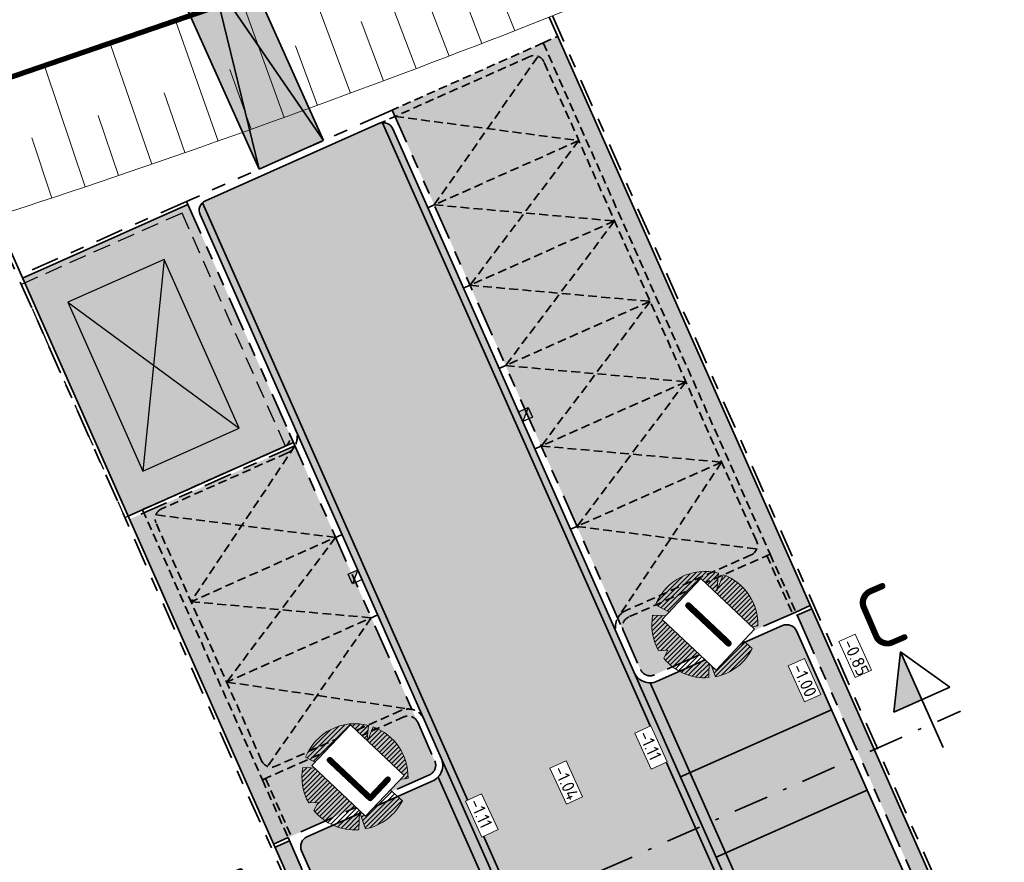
# Model space of a CAD drawing. Header units: metres. Extents: x 104013 to 108981, y 427946 to 428479.
# Tile 22 of 256: x 104509 to 104537, y 428307 to 428331. Entities that reach past the tile are written whole.
import ezdxf

# ---------------------------------------------------------------- set-up
doc = ezdxf.new("R2010")
doc.units = ezdxf.units.M
for name, pattern in [('DASHDOT', [1, 0.5, -0.25, 0, -0.25]), ('DASHED', [0.75, 0.5, -0.25]), ('DASHED2', [0.375, 0.25, -0.125]), ('VH-OPSLUITBAND', [10, 4, -2, 2, -2]), ('VH-TROTTOIRBAND', [15, 5, -2, 2, -2, 2, -2])]:
    doc.linetypes.add(name, pattern=pattern)
for name, color, linetype, lineweight in [('N-WE-FC-DAMWAND_HOUT-GD', 40, 'Continuous', 15), ('N-WE-GR-BEPLANTING_CULTUUR-V (Vaste planten gereserveerde parkeerplaatsen)', 132, 'Continuous', 18), ('N-WE-GR-BOOM-S (Halesia carolina)', 140, 'Continuous', 0), ("N-WE-GR-BOOM-S (Prunus serrulata 'Amanogawa')", 107, 'Continuous', 0), ('N-WE-GR-SOORTAANDUIDING-T25 (BOMEN)', 7, 'Continuous', 0), ('N-WE-GW-HOOGTE_AFWERKHOOGTE-T25', 7, 'Continuous', 0), ('N-WE-GW-TALUDARCERING_KORT-G', 252, 'Continuous', 18), ('N-WE-GW-TALUDARCERING_LANG-G', 252, 'Continuous', 18), ('N-WE-GW-WATERGANG-G', 90, 'Continuous', 18), ('N-WE-KL-ET_KAST-S', 10, 'Continuous', 25), ('N-WE-KW-KUNSTWERK_BRUG-G', 170, 'Continuous', 35), ('N-WE-RI-HWA_KOLK_TROTTOIRKOLK-S', 150, 'Continuous', 25), ('N-WE-VH-GOOT-G', 170, 'Continuous', 35), ('N-WE-VH-KANTOPSLUITING_OPSLUITBAND-G', 150, 'VH-OPSLUITBAND', 35), ('N-WE-VH-KANTOPSLUITING_TROTTOIRBAND-G', 210, 'VH-TROTTOIRBAND', 35), ('N-WE-VH-VERHARDING-G', 7, 'Continuous', 35), ('N-WE-VH-VERHARDING-G (TOEKOMSTIG)', 30, 'DASHED2', 35), ('X-XX-AL-VERWIJZING_DOORSNEDE-S', 7, 'Continuous', 35)]:
    doc.layers.add(name, color=color, linetype=linetype, lineweight=lineweight)
doc.layers.add('N-WE-KL-ET_KAST-V', color=7, linetype='Continuous', lineweight=18, true_color=0xffb3b3)
doc.layers.add('N2-WE-AM-AS_KUNSTWERK_BRUG-V', color=7, linetype='Continuous', lineweight=18, true_color=0xb5aef9)
for name, color, linetype, true_color in [('N-WE-VH-VERHARDING-AP_GROEN1', 7, 'Continuous', 0xdbffb8), ('N-WE-VH-VERHARDING-AP_PARKEERPLAATS', 7, 'Continuous', 0x889692), ('N-WE-VH-VERHARDING-AP_RIJBAAN-ELEMENT', 7, 'Continuous', 0x7f4f3f), ('N-WE-VH-VERHARDING-AP_VOETPAD (TEGELS)', 7, 'Continuous', 0xdbdbdb)]:
    doc.layers.add(name, color=color, linetype=linetype, true_color=true_color)
doc.styles.add('NLCS-ISO-M200-T25', font='NLCS-ISO.ttf', dxfattribs={"height": 0.5})
doc.styles.add('NLCS-ISO-M200-T35', font='NLCS-ISO.ttf', dxfattribs={"height": 0.7000000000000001})
doc.styles.add('NLCS-ISO-M500-T25', font='NLCS-ISO.ttf', dxfattribs={"height": 1.25})

# ---------------------------------------------------------------- blocks, each defined once
blk = doc.blocks.new('SGR-BOOM_08')
h = blk.add_hatch()
h.set_pattern_fill('ANSI31', color=256, scale=0.1)
h.set_pattern_definition([(45, (0, 0), (-0.2245064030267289, 0.2245064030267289), [])])
h.paths.add_polyline_path([(1.729677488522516, 4.72825667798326), (1.139276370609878, 3.206509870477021), (1.287418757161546, 4.867314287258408, 0.3794379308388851), (-4.677869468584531, 1.861647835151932), (-2.630086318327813, 0.7854955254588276), (-4.954333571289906, 0.8959767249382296, 0.1748934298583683), (-4.384991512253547, -2.473872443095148), (-3.501537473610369, -2.418451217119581), (-3.897906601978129, -3.186615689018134, 0.2439594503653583), (0.3605688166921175, -5.021771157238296), (0.4192016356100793, -3.330164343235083), (0.9916979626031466, -4.936064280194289, 0.2301548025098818), (4.494088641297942, -2.269661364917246), (2.562831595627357, -0.5501398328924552), (5.033028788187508, -0.1296790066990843, 0.3219437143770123)])
h.paths.add_polyline_path([(0.15, 0, -1), (-0.15, 0, -1)], flags=16)
at = {"ltscale": 20, "flags": 128}
for points in [[(1.287419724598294, 4.867325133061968), (1.139276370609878, 3.206509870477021), (1.729681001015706, 4.728265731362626)], [(-4.954350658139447, 0.8959775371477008), (-2.630086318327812, 0.7854955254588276), (-4.677881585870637, 1.861654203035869)], [(5.033035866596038, -0.1296778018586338), (2.562831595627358, -0.5501398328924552), (4.494110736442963, -2.269681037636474)], [(-3.897908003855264, -3.186618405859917), (-3.501537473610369, -2.418451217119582), (-4.385006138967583, -2.473873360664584)], [(0.991715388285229, -4.936113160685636), (0.4192016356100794, -3.330164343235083), (0.3605683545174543, -5.021784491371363)]]:
    blk.add_lwpolyline(points, dxfattribs=at)
blk.add_lwpolyline([(5.033028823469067, -0.129677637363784, 0.3219436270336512), (1.729677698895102, 4.72825660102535, 0.3219436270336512)], format="xyb", dxfattribs=at)
blk.add_circle((0, 0), 0.15)
at = {"ltscale": 20}
for start, end in [(75.18440999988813, 158.298953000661), (169.7490490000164, 209.4302330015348), (281.3600670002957, 333.2046490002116), (219.2666920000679, 274.1068389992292)]:
    blk.add_arc((0, 0), 5.034699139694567, start, end, dxfattribs=at)
blk = doc.blocks.new('*U763')
at = {"linetype": 'DASHDOT', "ltscale": 0.1}
h = blk.add_hatch(color=256, dxfattribs=at)
h.paths.add_polyline_path([(6.939779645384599, 4.058178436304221), (6.867461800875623, 3.417478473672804), (6.923836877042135, 3.400272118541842), (7.181196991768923, 3.51456511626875)])
h.paths.add_polyline_path([(6.867461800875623, 3.417478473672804), (6.862442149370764, 3.373006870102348), (6.923836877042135, 3.400272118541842)])
h = blk.add_hatch(color=256, dxfattribs=at)
h.paths.add_polyline_path([(-0.3621260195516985, 0.8154199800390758), (-0.4344438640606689, 0.1747200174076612), (-0.3780687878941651, 0.1575136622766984), (-0.1207086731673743, 0.2718066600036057)])
h.paths.add_polyline_path([(-0.4344438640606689, 0.1747200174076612), (-0.4394635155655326, 0.1302484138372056), (-0.3780687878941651, 0.1575136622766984)])
at = {"linetype": 'DASHDOT', "ltscale": 0.8}
blk.add_line((-0.318754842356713, -0.1415582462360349), (7.620660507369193, 3.384316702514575), dxfattribs=at)
for points in [[(7.422614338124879, 2.970951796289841), (6.939779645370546, 4.058178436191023), (6.862442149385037, 3.373006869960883)], [(7.422614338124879, 2.970951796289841), (6.939779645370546, 4.058178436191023), (7.499951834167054, 3.656123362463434)], [(6.862442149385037, 3.373006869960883), (7.499951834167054, 3.656123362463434)], [(0.1207086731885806, -0.2718066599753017), (-0.3621260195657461, 0.8154199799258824), (-0.4394635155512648, 0.1302484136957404)], [(0.1207086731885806, -0.2718066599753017), (-0.3621260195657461, 0.8154199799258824), (0.1980461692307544, 0.4133649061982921)], [(-0.4394635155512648, 0.1302484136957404), (0.1980461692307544, 0.4133649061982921)]]:
    blk.add_lwpolyline(points)
at = {"linetype": 'DASHDOT', "ltscale": 0.1, "style": 'NLCS-ISO-M200-T35'}
for p in [(6.632198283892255, 4.036384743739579), (-0.6697073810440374, 0.793626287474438)]:
    blk.add_text('C', height=0.6999999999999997, rotation=23.27199942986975, dxfattribs=at).set_placement(p)
blk = doc.blocks.new('Trottoirkolk')
h = blk.add_hatch(color=256)
h.paths.add_polyline_path([(-0.02059036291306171, 0.1806648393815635), (0.003681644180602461, 0.1887333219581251), (0.2107676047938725, 0.02402117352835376), (0.02402117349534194, -0.2107676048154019)])
h.paths.add_polyline_path([(-0.02402117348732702, 0.2107676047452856), (0.003681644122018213, 0.1887333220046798), (-0.02059036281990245, 0.1806648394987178)])
blk.add_lwpolyline([(0.02402117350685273, -0.2107676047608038), (-0.2107676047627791, -0.02402117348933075), (-0.02402117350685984, 0.2107676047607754), (0.2107676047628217, 0.02402117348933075)], close=True)
blk.add_lwpolyline([(0.02402117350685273, -0.2107676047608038), (-0.02402117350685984, 0.2107676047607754)])
blk = doc.blocks.new('trafo')
at = {"layer": 'N-WE-KL-ET_KAST-V'}
h = blk.add_hatch(color=256, dxfattribs=at)
h.dxf.hatch_style = 1
h.paths.add_polyline_path([(104243.5844718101, 428419.3030522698), (104246.5844718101, 428419.3030522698), (104246.5844718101, 428424.5530522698), (104243.5844718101, 428424.5530522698)])
at = {"layer": 'N-WE-KL-ET_KAST-S', "linetype": 'DASHED'}
blk.add_lwpolyline([(104242.5844718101, 428418.3030522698), (104247.5844718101, 428418.3030522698), (104247.5844718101, 428425.5530522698), (104242.5844718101, 428425.5530522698)], close=True, dxfattribs=at)
at = {"layer": 'N-WE-KL-ET_KAST-S', "flags": 128}
blk.add_lwpolyline([(104243.5844718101, 428419.3030522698), (104246.5844718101, 428419.3030522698), (104246.5844718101, 428424.5530522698), (104243.5844718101, 428424.5530522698)], close=True, dxfattribs=at)
for points in [[(104246.5844718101, 428424.5530522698), (104243.5844718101, 428419.3030522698)], [(104243.5844718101, 428424.5530522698), (104246.5844718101, 428419.3030522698)]]:
    blk.add_lwpolyline(points, dxfattribs=at)

msp = doc.modelspace()

# ---------------------------------------------------------------- hatches: boundary and pattern name
at = {"layer": 'N-WE-GR-BEPLANTING_CULTUUR-V (Vaste planten gereserveerde parkeerplaatsen)'}
h = msp.add_hatch(color=256, dxfattribs=at)
h.dxf.hatch_style = 1
h.paths.add_polyline_path([(104528.9178427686, 428318.3978711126), (104529.8919396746, 428316.2044411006), (104530.6225123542, 428314.5593685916), (104531.0337804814, 428314.7420117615), (104523.849815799, 428330.9185581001), (104523.4385476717, 428330.7359149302)])
h = msp.add_hatch(color=256, dxfattribs=at)
h.dxf.hatch_style = 1
h.paths.add_polyline_path([(104523.7825782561, 428329.9612414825), (104523.4385476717, 428330.7359149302), (104519.1430805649, 428328.8283084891), (104519.2242553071, 428328.6455226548), (104519.3156482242, 428328.6861100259), (104520.5332693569, 428325.9443225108), (104524.7771959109, 428327.7216037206)])
h = msp.add_hatch(color=256, dxfattribs=at)
h.dxf.hatch_style = 1
h.paths.add_polyline_path([(104519.2242553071, 428328.6455226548), (104524.5006135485, 428316.764443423), (104524.5920064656, 428316.8050307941), (104519.3156482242, 428328.6861100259)])
h = msp.add_hatch(color=256, dxfattribs=at)
h.dxf.hatch_style = 1
h.paths.add_polyline_path([(104520.4418764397, 428325.9037351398), (104521.4565607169, 428323.6189122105), (104525.7520278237, 428325.5265186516), (104524.7373435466, 428327.8113415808)])
h = msp.add_hatch(color=256, dxfattribs=at)
h.dxf.hatch_style = 1
h.paths.add_polyline_path([(104521.4565607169, 428323.6189122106), (104522.4712449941, 428321.3340892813), (104526.7667121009, 428323.2416957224), (104525.7520278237, 428325.5265186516)])
h = msp.add_hatch(color=256, dxfattribs=at)
h.dxf.hatch_style = 1
h.paths.add_polyline_path([(104522.4712449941, 428321.3340892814), (104523.4859292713, 428319.0492663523), (104527.7813963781, 428320.9568727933), (104526.7667121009, 428323.2416957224)])
h = msp.add_hatch(color=256, dxfattribs=at)
h.dxf.hatch_style = 1
h.paths.add_polyline_path([(104528.7960806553, 428318.6720498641), (104527.7813963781, 428320.9568727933), (104523.5773221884, 428319.0898537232), (104524.5920064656, 428316.8050307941)])
h = msp.add_hatch(color=256, dxfattribs=at)
h.dxf.hatch_style = 1
h.paths.add_polyline_path([(104516.2871811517, 428319.2442676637), (104516.1043953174, 428319.1630929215), (104512.5400715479, 428317.5801854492), (104512.083106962, 428317.3772485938), (104513.239847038, 428314.7725504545), (104517.4439212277, 428316.6395695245)])
h.paths.add_polyline_path([(104517.4439212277, 428316.6395695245), (104513.239847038, 428314.7725504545), (104514.2693373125, 428312.4543880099), (104518.4586055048, 428314.3547465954)])
edge = h.paths.add_edge_path()
edge.add_line((104518.4586055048, 428314.3547465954), (104514.2693373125, 428312.4543880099))
edge.add_line((104514.2693373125, 428312.4543880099), (104515.4518587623, 428309.7916364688))
edge.add_line((104515.4518587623, 428309.7916364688), (104515.7262931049, 428309.9135120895))
edge.add_line((104515.7262931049, 428309.9135120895), (104519.4731471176, 428311.5774807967))
edge.add_arc((104519.5949092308, 428311.3033020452), 0.2999999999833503, 89.99999998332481, 113.94588993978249, ccw=False)
edge.add_line((104519.5949092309, 428311.6033020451), (104518.4586055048, 428314.3547465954))
h.paths.add_polyline_path([(104516.3785740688, 428319.2848550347), (104516.2871811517, 428319.2442676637), (104517.4439212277, 428316.6395695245), (104517.5353141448, 428316.6801568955)])
edge = h.paths.add_edge_path()
edge.add_line((104519.8690879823, 428311.4250641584), (104518.5499984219, 428314.3953339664))
edge.add_line((104518.5499984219, 428314.3953339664), (104518.4586055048, 428314.3547465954))
edge.add_line((104518.4586055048, 428314.3547465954), (104519.5949092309, 428311.6033020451))
edge.add_arc((104519.594909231, 428311.3033020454), 0.2999999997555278, 23.94588991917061, 90.00000001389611, ccw=False)
h.paths.add_polyline_path([(104518.5499984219, 428314.3953339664), (104517.5353141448, 428316.6801568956), (104517.4439212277, 428316.6395695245), (104518.4586055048, 428314.3547465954)])
h = msp.add_hatch(color=256, dxfattribs=at)
h.dxf.hatch_style = 1
edge = h.paths.add_edge_path()
edge.add_line((104529.8919396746, 428316.2044411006), (104529.6457436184, 428316.7588149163))
edge.add_line((104529.6457436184, 428316.7588149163), (104528.7960806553, 428318.6720498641))
edge.add_line((104528.7960806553, 428318.6720498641), (104524.5920064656, 428316.8050307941))
edge.add_line((104524.5920064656, 428316.8050307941), (104525.7711451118, 428314.3470021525))
edge.add_arc((104525.9924134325, 428314.1444180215), 0.2999999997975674, 113.9458899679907, 137.5240684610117, ccw=False)
edge.add_line((104525.8706513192, 428314.4185967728), (104529.8919396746, 428316.2044411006))
h = msp.add_hatch(color=256, dxfattribs=at)
h.dxf.hatch_style = 1
h.paths.add_polyline_path([(104515.7711633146, 428307.9639207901), (104516.1824314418, 428308.1465639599), (104515.4518587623, 428309.7916364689), (104512.083106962, 428317.3772485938), (104511.6718388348, 428317.1946054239)])
h = msp.add_hatch(color=256, dxfattribs=at)
h.dxf.hatch_style = 1
edge = h.paths.add_edge_path()
edge.add_line((104524.5006135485, 428316.764443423), (104525.7182346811, 428314.022655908))
edge.add_arc((104525.9924134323, 428314.1444180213), 0.2999999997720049, 137.5240684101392, 203.9458899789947, ccw=False)
edge.add_line((104525.7711451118, 428314.3470021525), (104524.5920064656, 428316.8050307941))
edge.add_line((104524.5920064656, 428316.8050307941), (104524.5006135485, 428316.764443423))
h = msp.add_hatch(color=256, dxfattribs=at)
h.dxf.hatch_style = 1
h.paths.add_polyline_path([(104530.531119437, 428314.5187812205), (104530.6225123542, 428314.5593685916), (104529.8919396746, 428316.2044411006), (104529.8005467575, 428316.1638537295)])
h = msp.add_hatch(color=256, dxfattribs=at)
h.dxf.hatch_style = 1
h.paths.add_polyline_path([(104515.5432516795, 428309.8322238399), (104515.4518587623, 428309.7916364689), (104516.1824314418, 428308.1465639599), (104516.273824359, 428308.187151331)])
at = {"layer": 'N-WE-VH-VERHARDING-AP_GROEN1'}
h = msp.add_hatch(color=256, dxfattribs=at)
h.dxf.hatch_style = 1
h.paths.add_polyline_path([(104530.531119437, 428314.5187812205), (104529.8005467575, 428316.1638537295), (104525.8706513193, 428314.4185967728, 0.4142135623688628), (104525.718234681, 428314.022655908), (104526.2052831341, 428312.9259409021, 0.4142135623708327), (104526.6012239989, 428312.7735242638)])
h.paths.add_polyline_path([(104515.5432516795, 428309.8322238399), (104516.273824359, 428308.187151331), (104520.2037197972, 428309.9324082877, 0.4142135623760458), (104520.3561364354, 428310.3283491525), (104519.8690879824, 428311.4250641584, 0.414213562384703), (104519.4731471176, 428311.5774807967)])
at = {"layer": 'N-WE-VH-VERHARDING-AP_PARKEERPLAATS'}
h = msp.add_hatch(color=256, dxfattribs=at)
h.dxf.hatch_style = 1
edge = h.paths.add_edge_path()
edge.add_arc((104526.479461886, 428313.0477030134), 0.4999999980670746, 270.36771142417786, 293.94589000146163, ccw=False)
edge.add_line((104526.4826707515, 428312.5477133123), (104527.6157656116, 428309.9962584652))
edge.add_line((104527.6157656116, 428309.9962584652), (104531.6370539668, 428311.7821027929))
edge.add_line((104531.6370539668, 428311.7821027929), (104530.6426633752, 428314.0212292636))
edge.add_arc((104530.3684846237, 428313.8994671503), 0.300000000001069, 23.94588994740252, 113.9458899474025)
edge.add_line((104530.2467225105, 428314.1736459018), (104526.682398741, 428312.5907384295))
h = msp.add_hatch(color=256, dxfattribs=at)
h.dxf.hatch_style = 1
edge = h.paths.add_edge_path()
edge.add_arc((104526.4794618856, 428313.0477030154), 0.5000000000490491, 203.9458899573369, 270.36771146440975, ccw=False)
edge.add_line((104526.0224972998, 428312.8447661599), (104527.3415868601, 428309.8744963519))
edge.add_line((104527.3415868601, 428309.8744963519), (104527.6157656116, 428309.9962584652))
edge.add_line((104527.6157656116, 428309.9962584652), (104526.4826707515, 428312.5477133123))
h = msp.add_hatch(color=256, dxfattribs=at)
h.dxf.hatch_style = 1
h.paths.add_polyline_path([(104531.6370539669, 428311.782102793), (104527.3415868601, 428309.8744963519), (104528.4171521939, 428307.452584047), (104532.7126193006, 428309.360190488)])
h = msp.add_hatch(color=256, dxfattribs=at)
h.dxf.hatch_style = 1
edge = h.paths.add_edge_path()
edge.add_arc((104525.7641896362, 428297.411578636), 0.5000000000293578, 23.945889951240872, 113.9458899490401, ccw=False)
edge.add_line((104526.221154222, 428297.6145154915), (104524.9629457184, 428300.4476959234))
edge.add_line((104524.9629457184, 428300.4476959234), (104520.6674786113, 428298.5400894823))
edge.add_line((104520.6674786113, 428298.5400894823), (104521.6009881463, 428296.4380523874))
edge.add_arc((104521.8751668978, 428296.5598145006), 0.2999999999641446, 203.9458899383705, 293.9458899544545)
edge.add_line((104521.996929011, 428296.2856357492), (104525.5612527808, 428297.8685432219))
h.paths.add_polyline_path([(104524.9629457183, 428300.4476959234), (104523.9482614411, 428302.7325188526), (104519.6527943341, 428300.8249124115), (104520.6674786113, 428298.5400894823)])
h.paths.add_polyline_path([(104523.9482614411, 428302.7325188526), (104522.9335771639, 428305.0173417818), (104518.6381100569, 428303.1097353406), (104519.6527943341, 428300.8249124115)])
h.paths.add_polyline_path([(104521.9188928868, 428307.302164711), (104517.6234257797, 428305.3945582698), (104518.6381100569, 428303.1097353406), (104522.9335771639, 428305.0173417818)])
edge = h.paths.add_edge_path()
edge.add_line((104521.9188928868, 428307.302164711), (104520.5389222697, 428310.4095238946))
edge.add_arc((104520.0819576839, 428310.2065870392), 0.4999999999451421, -66.05411005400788, 23.94588994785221, ccw=False)
edge.add_line((104520.2848945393, 428309.7496224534), (104516.7205707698, 428308.166714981))
edge.add_arc((104516.8423328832, 428307.8925362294), 0.300000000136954, 113.9458899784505, 180)
edge.add_line((104516.542332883, 428307.8925362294), (104517.6234257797, 428305.3945582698))
edge.add_line((104517.6234257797, 428305.3945582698), (104521.9188928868, 428307.302164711))
h = msp.add_hatch(color=256, dxfattribs=at)
h.dxf.hatch_style = 1
h.paths.add_polyline_path([(104532.7126193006, 428309.360190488), (104528.4171521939, 428307.452584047), (104529.4318364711, 428305.1677611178), (104533.7273035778, 428307.0753675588)])
at = {"layer": 'N-WE-VH-VERHARDING-AP_RIJBAAN-ELEMENT'}
h = msp.add_hatch(color=256, dxfattribs=at)
h.dxf.hatch_style = 1
edge = h.paths.add_edge_path()
edge.add_arc((104518.8890528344, 428328.1684070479), 0.3000000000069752, 23.94588994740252, 113.9458899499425)
edge.add_line((104518.7672907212, 428328.4425857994), (104513.8320731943, 428326.2508677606))
edge.add_arc((104513.9538353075, 428325.9766890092), 0.2999999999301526, 113.9458899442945, 203.9458899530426)
edge.add_line((104513.679656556, 428325.8549268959), (104519.3405562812, 428313.1079534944))
edge.add_line((104519.3405562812, 428313.1079534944), (104519.6460001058, 428312.4201680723))
edge.add_line((104519.6460001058, 428312.4201680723), (104526.6880792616, 428296.5631135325))
edge.add_arc((104645.2655411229, 428031.803978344), 290.1000071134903, 113.7812705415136, 114.12613767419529, ccw=False)
edge.add_arc((104645.2655380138, 428031.803985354), 290.0999994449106, 112.94106457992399, 113.7812705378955, ccw=False)
edge.add_line((104532.189178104, 428298.9588964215), (104519.1632315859, 428328.2901691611))
at = {"layer": 'N-WE-VH-VERHARDING-AP_VOETPAD (TEGELS)'}
h = msp.add_hatch(color=256, dxfattribs=at)
h.dxf.hatch_style = 1
h.paths.add_polyline_path([(104511.6312514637, 428317.285998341), (104516.0638079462, 428319.2544858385), (104516.3379866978, 428319.3762479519), (104516.2162245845, 428319.6504267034), (104513.3345212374, 428326.1393238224), (104508.6277860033, 428324.0490742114)])
h.paths.add_polyline_path([(104516.2230188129, 428308.0551710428), (104515.8117506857, 428307.8725278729), (104521.1692836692, 428295.8086628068), (104521.5805517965, 428295.9913059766)])
h.paths.add_polyline_path([(104531.0743678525, 428314.6506188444), (104530.6630997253, 428314.4679756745), (104536.0206327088, 428302.4041106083), (104536.4319008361, 428302.5867537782)])
at = {"layer": 'N2-WE-AM-AS_KUNSTWERK_BRUG-V'}
h = msp.add_hatch(color=256, dxfattribs=at)
h.dxf.hatch_style = 1
h.paths.add_polyline_path([(104512.7453787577, 428337.8646629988), (104510.8627297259, 428337.1751019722), (104515.3595013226, 428327.1480329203), (104517.1840565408, 428327.9621517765)])

# ---------------------------------------------------------------- linework, layer by layer
at = {"layer": 'N-WE-GW-TALUDARCERING_KORT-G', "color": 251}
for p, q in [((104522.6287120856, 428331.0827695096), (104521.9736407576, 428332.7593378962)), ((104520.7631901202, 428330.3617912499), (104520.120506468, 428332.043147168)), ((104518.8923995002, 428329.6545965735), (104518.2621385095, 428331.3406484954)), ((104517.0164420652, 428328.9612239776), (104516.3986380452, 428330.6518801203)), ((104515.1354199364, 428328.2817112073), (104514.5301065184, 428329.976879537)), ((104513.2494355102, 428327.616095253), (104512.6566456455, 428329.3156834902)), ((104511.3585914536, 428326.9644123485), (104510.7783574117, 428328.6683279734)), ((104509.4629906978, 428326.3266979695), (104508.8953440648, 428328.0348482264))]:
    msp.add_line(p, q, dxfattribs=at)
at = {"layer": 'N-WE-GW-TALUDARCERING_LANG-G', "color": 251}
for p, q in [((104521.6966160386, 428330.7205598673), (104520.3988522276, 428334.0785070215)), ((104519.8284470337, 428330.0064685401), (104518.5554937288, 428333.3738992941)), ((104517.9550602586, 428329.3061801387), (104516.7069867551, 428332.6829111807)), ((104516.0765576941, 428328.6197327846), (104514.8534319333, 428332.0055802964)), ((104514.1930416, 428327.9471638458), (104512.9949301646, 428331.3419435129)), ((104512.3046145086, 428327.2885099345), (104511.13158262, 428330.6920369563)), ((104510.4113792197, 428326.6438069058), (104509.2634907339, 428330.0558960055))]:
    msp.add_line(p, q, dxfattribs=at)
at = {"layer": 'N-WE-GW-WATERGANG-G', "color": 251, "flags": 128}
msp.add_lwpolyline([(104657.5574163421, 428423.9025418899), (104579.7905496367, 428363.509231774, -0.06327555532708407), (104533.6192893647, 428335.6576823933, -0.02581323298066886), (104507.4895111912, 428325.6792628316, -0.03757851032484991), (104478.2254738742, 428318.5782737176, 0.01833652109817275), (104451.9861525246, 428313.2702622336, 0.08030897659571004), (104410.3565902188, 428295.8390262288, 0.08030897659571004)], format="xyb", dxfattribs=at)
at = {"layer": 'N-WE-KW-KUNSTWERK_BRUG-G'}
for points in [[(104517.1860765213, 428327.9592077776), (104512.7453787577, 428337.8646629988)], [(104512.7453787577, 428337.8646629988), (104515.3595019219, 428327.1480304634)], [(104515.3595019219, 428327.1480304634), (104510.8627297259, 428337.1751019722)], [(104517.1860765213, 428327.9592077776), (104510.8627297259, 428337.1751019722)], [(104515.3587769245, 428327.1477096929), (104517.1852100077, 428327.962666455)]]:
    msp.add_lwpolyline(points, dxfattribs=at)
at = {"layer": 'N-WE-VH-GOOT-G', "ltscale": 0.2}
for points in [[(104518.8586836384, 428328.4831731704), (104532.0049965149, 428298.8808645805)], [(104513.747643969, 428326.194599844), (104519.5233421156, 428313.1891282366)], [(104519.5233421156, 428313.1891282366), (104526.8706377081, 428296.6448002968)], [(104526.4826707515, 428312.5477133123), (104531.7929133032, 428300.5903348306)], [(104520.4507382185, 428309.8689468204), (104525.7609807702, 428297.9115683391)]]:
    msp.add_lwpolyline(points, dxfattribs=at)
at = {"layer": 'N-WE-VH-KANTOPSLUITING_OPSLUITBAND-G', "ltscale": 0.2, "flags": 128}
for points in [[(104523.6993654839, 428331.5037177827), (104537.2702998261, 428300.9452646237, -0.00106747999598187), (104538.4204921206, 428301.4039405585, 0.07425345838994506), (104594.4995302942, 428334.2392655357, 0.05954597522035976), (104602.9597544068, 428342.8962024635, 0.03142840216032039), (104610.6701056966, 428354.359212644, 0.01884134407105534), (104614.5820275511, 428361.6650576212, -0.1820757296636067), (104624.5773002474, 428371.101821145, -0.09872258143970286), (104632.0518518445, 428372.6142750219, -0.4721223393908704), (104651.2536198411, 428349.4172259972), (104653.623274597, 428346.2717596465), (104662.029905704, 428335.1128449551), (104681.3876801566, 428346.2117531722), (104682.523077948, 428344.557323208), (104688.3795427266, 428347.9151660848), (104723.9798327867, 428368.3268282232)], [(104507.7560119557, 428325.7657159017), (104521.7755027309, 428294.1972224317, 0.03979689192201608), (104481.763418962, 428271.3181952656), (104467.9128862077, 428289.409656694)]]:
    msp.add_lwpolyline(points, format="xyb", dxfattribs=at)
for points in [[(104513.2939338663, 428326.2307167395), (104508.5871986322, 428324.1404671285)], [(104516.3785740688, 428319.2848550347), (104511.6718388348, 428317.1946054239)], [(104530.6225123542, 428314.5593685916), (104531.0337804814, 428314.7420117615)], [(104516.1824314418, 428308.1465639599), (104515.7711633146, 428307.9639207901)]]:
    msp.add_lwpolyline(points, dxfattribs=at)
at = {"layer": 'N-WE-VH-KANTOPSLUITING_TROTTOIRBAND-G', "ltscale": 0.2}
msp.add_line((104516.2162245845, 428319.6504267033), (104519.8690879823, 428311.4250641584), dxfattribs=at)
at = {"layer": 'N-WE-VH-KANTOPSLUITING_TROTTOIRBAND-G', "ltscale": 0.2, "flags": 128}
for points in [[(104519.1430805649, 428328.8283084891), (104513.2939338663, 428326.2307167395)], [(104519.1430805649, 428328.8283084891), (104525.718234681, 428314.022655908)], [(104513.2939338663, 428326.2307167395), (104516.2162245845, 428319.6504267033)], [(104530.6225123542, 428314.5593685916), (104526.6012239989, 428312.7735242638)], [(104530.7442744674, 428314.2851898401), (104536.0612200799, 428302.3127176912)], [(104525.7182346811, 428314.022655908), (104526.2052831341, 428312.925940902)], [(104519.8690879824, 428311.4250641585), (104520.3561364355, 428310.3283491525)], [(104520.2037197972, 428309.9324082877), (104516.1824314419, 428308.1465639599)], [(104516.1824314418, 428308.1465639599), (104521.6211391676, 428295.8999130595)]]:
    msp.add_lwpolyline(points, dxfattribs=at)
at = {"layer": 'N-WE-VH-KANTOPSLUITING_TROTTOIRBAND-G', "ltscale": 0.2}
for centre, start, end in [((104526.4794618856, 428313.0477030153), 203.9458899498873, 293.9458899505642), ((104520.0819576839, 428310.2065870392), 293.9458899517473, 23.94588995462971)]:
    msp.add_arc(centre, 0.3, start, end, dxfattribs=at)
at = {"layer": 'N-WE-VH-VERHARDING-G'}
for p, q in [((104518.7672907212, 428328.4425857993), (104513.8320731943, 428326.2508677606)), ((104513.679656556, 428325.8549268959), (104519.99099276, 428311.6433282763))]:
    msp.add_line(p, q, dxfattribs=at)
at = {"layer": 'N-WE-VH-VERHARDING-G', "ltscale": 0.2, "flags": 128}
for points in [[(104523.6062915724, 428331.4669156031), (104537.218051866, 428300.8165323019, -0.001150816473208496), (104538.4575279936, 428301.3110514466, 0.07425369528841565), (104594.5622491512, 428334.1613787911, 0.05954597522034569), (104603.0390619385, 428342.8352901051, 0.03142840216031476), (104610.7564226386, 428354.308721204, 0.01884134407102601), (104614.6719007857, 428361.6212078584, -0.1820757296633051), (104624.6159156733, 428371.0095777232, -0.09872258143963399), (104632.0521362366, 428372.5142754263, -0.4728221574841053), (104651.1469665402, 428349.3926050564), (104653.5434034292, 428346.2115882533), (104662.0031157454, 428334.9822138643), (104681.3574135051, 428346.0791286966), (104682.4928112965, 428344.4246987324), (104688.4292826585, 428347.8284139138), (104723.9488779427, 428368.1938091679)], [(104507.8516224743, 428325.7968062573), (104521.9066087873, 428294.1483854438, 0.03996318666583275), (104481.7415939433, 428271.1821994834), (104467.8369593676, 428289.3443283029)], [(104530.6426633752, 428314.0212292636), (104535.6754973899, 428302.6885075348, -0.4142135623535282), (104535.5230807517, 428302.29256667), (104531.9587569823, 428300.7096591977, 0.4142135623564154), (104531.7047292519, 428300.0497577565), (104532.2703653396, 428298.776082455)]]:
    msp.add_lwpolyline(points, format="xyb", dxfattribs=at)
for points in [[(104519.163231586, 428328.2901691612), (104531.7047292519, 428300.0497577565)], [(104519.9909927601, 428311.6433282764), (104526.7692544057, 428296.3803267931)]]:
    msp.add_lwpolyline(points, dxfattribs=at)
at = {"layer": 'N-WE-VH-VERHARDING-G', "flags": 128}
for points in [[(104513.3345212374, 428326.1393238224), (104508.6277860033, 428324.0490742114)], [(104516.3379866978, 428319.3762479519), (104511.6312514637, 428317.285998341)], [(104530.6630997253, 428314.4679756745), (104531.0743678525, 428314.6506188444)], [(104530.2467225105, 428314.1736459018), (104526.6823987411, 428312.5907384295)], [(104531.6370539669, 428311.782102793), (104527.3415868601, 428309.8744963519)], [(104520.2848945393, 428309.7496224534), (104516.7205707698, 428308.166714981)], [(104532.6517382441, 428309.4972798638), (104528.3562711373, 428307.5896734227)], [(104516.2230188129, 428308.0551710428), (104515.8117506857, 428307.8725278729)]]:
    msp.add_lwpolyline(points, dxfattribs=at)
msp.add_lwpolyline([(104525.5612644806, 428297.8685484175), (104521.996929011, 428296.2856357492, -0.4142135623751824), (104521.6009881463, 428296.4380523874), (104516.5681541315, 428307.7707741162)], format="xyb", dxfattribs=at)
at = {"layer": 'N-WE-VH-VERHARDING-G'}
for centre, radius, start, end in [((104518.8890528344, 428328.1684070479), 0.3, 23.94588995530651, 113.9458899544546), ((104513.9538353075, 428325.9766890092), 0.2999999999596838, 113.9458899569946, 203.9458899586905), ((104530.3684846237, 428313.8994671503), 0.3, 23.94588995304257, 113.9458899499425), ((104526.4794618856, 428313.0477030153), 0.5, 203.9458899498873, 293.9458899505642), ((104520.0819576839, 428310.2065870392), 0.5, 293.9458899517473, 23.94588995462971), ((104516.842332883, 428307.8925362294), 0.3, 113.9458899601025, 203.9458899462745)]:
    msp.add_arc(centre, radius, start, end, dxfattribs=at)
at = {"layer": 'N-WE-VH-VERHARDING-G (TOEKOMSTIG)'}
for p, q in [((104523.0627578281, 428330.3501922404), (104518.7672907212, 428328.4425857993)), ((104529.5062169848, 428316.5802309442), (104523.4586986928, 428330.1977756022))]:
    msp.add_line(p, q, dxfattribs=at)
at = {"layer": 'N-WE-VH-VERHARDING-G (TOEKOMSTIG)', "flags": 128}
for points in [[(104523.4385476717, 428330.7359149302), (104523.849815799, 428330.9185581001)], [(104523.4385476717, 428330.7359149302), (104519.1430805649, 428328.8283084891)], [(104523.4385476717, 428330.7359149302), (104528.9178427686, 428318.3978711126)], [(104520.340408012, 428326.1322174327), (104523.2922947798, 428330.3559859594)], [(104519.2242553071, 428328.6455226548), (104524.4530892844, 428327.9586491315)], [(104524.4530892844, 428327.9586491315), (104520.1576221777, 428326.0510426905)], [(104524.4530892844, 428327.9586491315), (104521.3550922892, 428323.8473945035)], [(104520.340408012, 428326.1322174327), (104525.4677735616, 428325.6738262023)], [(104525.4677735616, 428325.6738262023), (104521.1723064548, 428323.7662197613)], [(104525.4677735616, 428325.6738262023), (104522.3697765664, 428321.5625715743)], [(104521.3550922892, 428323.8473945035), (104526.4824578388, 428323.3890032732)], [(104526.4824578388, 428323.3890032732), (104522.186990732, 428321.4813968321)], [(104526.4824578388, 428323.3890032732), (104523.3844608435, 428319.2777486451)], [(104522.3697765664, 428321.5625715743), (104527.497142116, 428321.104180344)], [(104527.497142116, 428321.104180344), (104523.2016750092, 428319.1965739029)], [(104527.497142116, 428321.104180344), (104524.3991451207, 428316.9929257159)], [(104516.3785740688, 428319.2848550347), (104513.4226328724, 428314.8537251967)], [(104523.3844608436, 428319.2777486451), (104528.5118263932, 428318.8193574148)], [(104516.0637990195, 428319.2544818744), (104512.042519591, 428317.4686415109)], [(104516.1449722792, 428319.0716953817), (104512.580658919, 428317.488792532)], [(104528.5118263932, 428318.8193574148), (104524.2163592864, 428316.9117509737)], [(104528.9178427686, 428318.3978711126), (104529.8919396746, 428316.2044411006)], [(104512.042519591, 428317.4686415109), (104515.4518587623, 428309.7916364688)], [(104517.5353141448, 428316.6801568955), (104512.4224485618, 428317.3223886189)], [(104515.431707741, 428310.3297757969), (104512.4282422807, 428317.0928516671)], [(104517.7180999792, 428316.7613316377), (104513.4226328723, 428314.8537251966)], [(104524.3991451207, 428316.9929257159), (104529.5120107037, 428316.3506939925)], [(104517.5353141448, 428316.6801568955), (104514.4373171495, 428312.5689022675)], [(104529.3538003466, 428316.1842900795), (104525.7894765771, 428314.6013826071)], [(104529.8919396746, 428316.2044411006), (104525.8706513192, 428314.4185967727)], [(104529.8919396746, 428316.2044411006), (104530.7442744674, 428314.2851898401)], [(104529.8005467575, 428316.1638537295), (104530.531119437, 428314.5187812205)], [(104513.4226328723, 428314.8537251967), (104518.549998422, 428314.3953339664)], [(104518.7327842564, 428314.4765087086), (104514.4373171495, 428312.5689022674)], [(104514.4373171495, 428312.5689022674), (104519.706738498, 428311.7906358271)], [(104519.3919723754, 428311.760266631), (104515.8276486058, 428310.1773591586)], [(104519.4731471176, 428311.5774807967), (104515.4518587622, 428309.7916364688)], [(104515.4518587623, 428309.7916364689), (104516.1824314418, 428308.1465639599)], [(104515.5432516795, 428309.8322238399), (104516.273824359, 428308.187151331)]]:
    msp.add_lwpolyline(points, dxfattribs=at)
at = {"layer": 'N-WE-VH-VERHARDING-G (TOEKOMSTIG)'}
for centre, radius, start, end in [((104523.1845199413, 428330.0760134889), 0.300000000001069, 23.94588994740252, 113.9458899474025), ((104515.942045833, 428319.52866459), 0.3, 293.9445848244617, 23.9458899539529), ((104515.942045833, 428319.52866459), 0.5, 293.9445848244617, 23.9458899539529), ((104512.7024210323, 428317.2146137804), 0.3, 113.9458899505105, 203.9458899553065), ((104529.2320382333, 428316.458468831), 0.3, 293.9458899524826, 23.94588995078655), ((104525.9924134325, 428314.1444180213), 0.5, 113.9458899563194, 203.9458899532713), ((104525.9924134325, 428314.1444180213), 0.3, 113.9458899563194, 203.9458899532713), ((104519.5949092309, 428311.3033020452), 0.5, 23.94588994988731, 113.9458899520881), ((104519.5949092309, 428311.3033020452), 0.3, 23.94588994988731, 113.9458899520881), ((104515.7058864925, 428310.4515379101), 0.3, 203.9458899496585, 293.9458899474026)]:
    msp.add_arc(centre, radius, start, end, dxfattribs=at)

# ---------------------------------------------------------------- block references
at = {"layer": 'N-WE-GR-BOOM-S (Halesia carolina)', "xscale": 0.3, "yscale": 0.3, "zscale": 0.3}
msp.add_blockref('SGR-BOOM_08', (104518.0852292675, 428309.875757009), dxfattribs=at)
at = {"layer": "N-WE-GR-BOOM-S (Prunus serrulata 'Amanogawa')", "xscale": 0.3, "yscale": 0.3, "zscale": 0.3}
msp.add_blockref('SGR-BOOM_08', (104528.0377479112, 428314.201407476), dxfattribs=at)
at = {"layer": 'N-WE-KL-ET_KAST-S', "linetype": 'Continuous', "rotation": 23.94588995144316}
msp.add_blockref('trafo', (183124.9274380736, -5536.064016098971), dxfattribs=at)
at = {"layer": 'N-WE-RI-HWA_KOLK_TROTTOIRKOLK-S', "rotation": 152.4439475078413}
for p in [(104522.9328906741, 428320.1713841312), (104518.088352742, 428315.5580391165)]:
    msp.add_blockref('Trottoirkolk', p, dxfattribs=at)

# ---------------------------------------------------------------- next in the draw order: texts
at = {"layer": 'N-WE-GR-SOORTAANDUIDING-T25 (BOMEN)', "char_height": 1.75, "attachment_point": 5, "rotation": 46.7104304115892, "style": 'NLCS-ISO-M500-T25', "bg_fill": 19, "box_fill_scale": 1.1, "bg_fill_color": 256, "bg_fill_transparency": 0}
for s, insert in [('I', (104528.1398579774, 428314.2058368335)), ('L', (104518.1740065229, 428310.0548900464))]:
    msp.add_mtext_dynamic_manual_height_columns(s, width=1.25, gutter_width=6.25, heights=[0], dxfattribs=dict(at, insert=insert))

# ---------------------------------------------------------------- next in the draw order: linework, layer by layer
at = {"layer": 'N-WE-VH-VERHARDING-G (TOEKOMSTIG)', "flags": 128}
for points in [[(104528.5118263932, 428318.8193574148), (104525.5558851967, 428314.3882275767)], [(104518.549998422, 428314.3953339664), (104515.598111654, 428310.1715654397)]]:
    msp.add_lwpolyline(points, dxfattribs=at)

# ---------------------------------------------------------------- next in the draw order: block references
at = {"layer": 'X-XX-AL-VERWIJZING_DOORSNEDE-S', "xscale": 2.5, "yscale": 2.5, "zscale": 2.5}
msp.add_blockref('*U763', (104516.254169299, 428303.2823274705), dxfattribs=at)

# ---------------------------------------------------------------- next in the draw order: texts
at = {"layer": 'N-WE-GW-HOOGTE_AFWERKHOOGTE-T25', "char_height": 0.3599999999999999, "width": 0.9778270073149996, "attachment_point": 1, "rotation": 294.61116221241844, "style": 'NLCS-ISO-M200-T25', "bg_fill": 19, "box_fill_scale": 1.2, "bg_fill_color": 256, "bg_fill_transparency": 0}
for s, insert in [('-0.85', (104532.2714808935, 428313.834411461)), ('-1.00', (104530.8307567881, 428313.1405279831)), ('-1.11', (104526.4662180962, 428311.2287203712)), ('-1.04', (104524.0526560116, 428310.2335258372)), ('-1.11', (104521.6515734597, 428309.2991536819))]:
    msp.add_mtext(s, dxfattribs=dict(at, insert=insert))

# ---------------------------------------------------------------- next in the draw order: linework, layer by layer
at = {"layer": 'N-WE-FC-DAMWAND_HOUT-GD', "color": 251, "linetype": 'DASHED2', "ltscale": 2, "const_width": 0.15}
msp.add_lwpolyline([(104658.4696524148, 428429.1690666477), (104577.5698070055, 428366.3427029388, -0.06329451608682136), (104532.1631846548, 428338.9500613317, -0.02581323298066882), (104506.3804270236, 428329.1041617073, -0.0375785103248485), (104477.6415184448, 428322.130596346, 0.01833652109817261), (104451.1434804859, 428316.7702484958, 0.08110622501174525), (104408.0644138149, 428298.6518088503, 0.08110622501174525)], format="xyb", dxfattribs=at)

doc.saveas('drawing.dxf')
